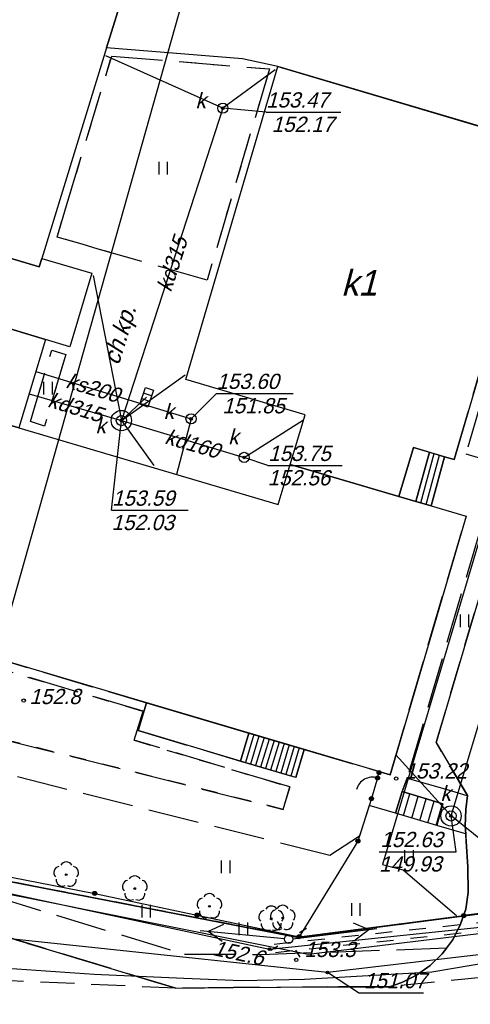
# Model space of a CAD drawing. Extents: x 7538282 to 7539561, y 5782854 to 5783989.
# Tile 21 of 32: x 7539198 to 7539225, y 5783543 to 5783601. Entities that reach past the tile are written whole.
import ezdxf

# ---------------------------------------------------------------- set-up
doc = ezdxf.new("R2010")
doc.units = 0
doc.header["$MEASUREMENT"] = 0
for name, pattern in [('4001', [0]), ('4002', [2, 1, -1]), ('4003', [3, 2, -1]), ('4004', [4, 3, -1])]:
    doc.linetypes.add(name, pattern=pattern)
for name, color, linetype in [('Budynki', 7, 'CONTINUOUS'), ('Drogi', 135, 'CONTINUOUS'), ('Dzialki', 7, 'CONTINUOUS'), ('Elementy_budynkow', 7, 'CONTINUOUS'), ('Linie_napowietrzne', 184, 'CONTINUOUS'), ('ODGIK_1', 7, 'CONTINUOUS'), ('Ogrodzenia', 184, 'CONTINUOUS'), ('Roslinnosc', 104, 'CONTINUOUS'), ('Rzezba', 8, 'CONTINUOUS'), ('Uz_Energia', 1, 'CONTINUOUS'), ('Uz_Kanalizacja', 14, 'CONTINUOUS'), ('Uz_Specjalne', 7, 'CONTINUOUS'), ('Uz_Telekomunikacja', 30, 'CONTINUOUS'), ('Uz_Woda', 5, 'CONTINUOUS'), ('Uzytki', 7, 'CONTINUOUS')]:
    doc.layers.add(name, color=color, linetype=linetype)

# ---------------------------------------------------------------- blocks, each defined once
blk = doc.blocks.new('1281')
at = {"layer": 'Ogrodzenia', "color": 184, "linetype": 'Continuous'}
for radius in [0.24, 0.16, 0.08]:
    blk.add_circle((0, 0), radius, dxfattribs=at)
blk = doc.blocks.new('2284')
at = {"layer": 'Ogrodzenia', "color": 184, "linetype": 'Continuous'}
blk.add_line((0, 0), (0, 1), dxfattribs=at)
blk = doc.blocks.new('1284')
at = {"layer": 'Ogrodzenia', "color": 184, "linetype": 'Continuous'}
blk.add_arc((0, 2), 2, 270, 0, dxfattribs=at)
blk = doc.blocks.new('2283')
at = {"layer": 'Ogrodzenia', "color": 184, "linetype": 'Continuous'}
blk.add_line((0, 0), (0, 1), dxfattribs=at)
blk = doc.blocks.new('1812')
at = {"layer": 'Rzezba', "color": 8, "linetype": 'Continuous'}
blk.add_circle((0, 0), 0.2, dxfattribs=at)
blk = doc.blocks.new('1422')
at = {"layer": 'Roslinnosc', "color": 104, "linetype": 'Continuous'}
blk.add_circle((0, 0), 0.1, dxfattribs=at)
for centre, start, end in [((0, 0.75), 30.19, 149.77), ((-0.71, 0.23), 102.5, 221.75), ((0.71, 0.23), 318.3, 77.49), ((-0.44, -0.61), 174.33, 293.45), ((0.44, -0.61), 246.24, 5.74)]:
    blk.add_arc(centre, 0.75, start, end, dxfattribs=at)
blk = doc.blocks.new('1716')
at = {"layer": 'Uz_Woda', "color": 5, "linetype": 'Continuous'}
for radius in [0.16, 0.08]:
    blk.add_circle((0, 0), radius, dxfattribs=at)
blk = doc.blocks.new('1766')
at = {"layer": 'Uz_Energia', "color": 1, "linetype": 'Continuous'}
for radius in [0.16, 0.08]:
    blk.add_circle((0, 0), radius, dxfattribs=at)
blk = doc.blocks.new('1363')
at = {"layer": 'Linie_napowietrzne', "color": 184, "linetype": 'Continuous'}
for p, q in [((0, 1.5), (0, 2.5)), ((-1.5, 0), (-2.5, 0)), ((1.5, 0), (2.5, 0)), ((0, -1.5), (0, -2.5))]:
    blk.add_line(p, q, dxfattribs=at)
blk = doc.blocks.new('1811')
at = {"layer": 'Rzezba', "color": 8, "linetype": 'Continuous'}
blk.add_circle((0, 0), 0.2, dxfattribs=at)
blk = doc.blocks.new('1728')
at = {"layer": 'Uz_Kanalizacja', "color": 7, "linetype": 'Continuous'}
for p, q in [((-1.05, 0.5), (1.05, 0.5)), ((-1.05, -0.5), (-1.05, 0.5)), ((-0.35, 0.5), (-0.35, -0.5)), ((0.35, 0.5), (0.35, -0.5)), ((1.05, 0.5), (1.05, -0.5)), ((1.05, -0.5), (-1.05, -0.5))]:
    blk.add_line(p, q, dxfattribs=at)
blk = doc.blocks.new('1722')
at = {"layer": 'Uz_Kanalizacja', "color": 14, "linetype": 'Continuous'}
blk.add_circle((0, 0), 0.6, dxfattribs=at)
blk = doc.blocks.new('1361')
at = {"layer": 'Linie_napowietrzne', "color": 184, "linetype": 'Continuous'}
blk.add_circle((0, 0), 0.5, dxfattribs=at)
blk = doc.blocks.new('1047')
at = {"layer": 'Linie_napowietrzne', "color": 1, "linetype": 'Continuous'}
blk.add_line((0, 0.5), (0, 10.5), dxfattribs=at)
blk = doc.blocks.new('1046')
at = {"layer": 'Linie_napowietrzne', "color": 1, "linetype": 'Continuous'}
for p in [(-1, 7.8), (1, 7.8)]:
    blk.add_line(p, (0, 9.53), dxfattribs=at)
blk = doc.blocks.new('1726')
at = {"layer": 'Uz_Kanalizacja', "color": 14, "linetype": 'Continuous'}
for radius in [0.16, 0.08]:
    blk.add_circle((0, 0), radius, dxfattribs=at)
blk = doc.blocks.new('1450')
at = {"layer": 'Roslinnosc', "color": 104, "linetype": 'Continuous'}
for p, q in [((-0.5, -0.75), (-0.5, 0.75)), ((0.5, -0.75), (0.5, 0.75))]:
    blk.add_line(p, q, dxfattribs=at)

msp = doc.modelspace()

# ---------------------------------------------------------------- linework, layer by layer
at = {"layer": 'Budynki', "color": 7, "linetype": '4001'}
for points in [[(7539195.118, 5783625.897, 0), (7539210.24, 5783621.37, 0), (7539210.16, 5783621.1, 0), (7539215.88, 5783619.33, 0), (7539213.104, 5783610.152, 0), (7539215.15, 5783609.56, 0), (7539214.768, 5783608.397, 0), (7539233.47, 5783602.81, 0), (7539231.19, 5783595.12, 0), (7539229.75, 5783595.54, 0), (7539229.128, 5783593.372, 0), (7539213.441, 5783598.026, 0), (7539211.338, 5783598.472, 0), (7539203.32, 5783599.12, 0), (7539199.513, 5783586.699, 0), (7539202.455, 5783585.816, 0), (7539201.152, 5783581.47, 0), (7539199.719, 5783581.899, 0), (7539198.155, 5783576.696, 0)], [(7539207.999, 5783579.555, 0), (7539213.441, 5783598.026, 0), (7539229.27, 5783593.33, 0), (7539223.83, 5783574.82, 0), (7539223.273, 5783574.987, 0), (7539221.43, 5783575.54, 0), (7539220.58, 5783572.64, 0), (7539214.155, 5783574.522, 0), (7539215.036, 5783577.453, 0), (7539207.999, 5783579.555, 0)], [(7539153.89, 5783589.81, 0), (7539187.88, 5783579.75, 0), (7539198.155, 5783576.696, 0), (7539213.445, 5783572.158, 0), (7539214.155, 5783574.522, 0), (7539220.58, 5783572.64, 0), (7539221.575, 5783572.349, 0), (7539222.475, 5783572.085, 0), (7539224.54, 5783571.48, 0), (7539220.05, 5783556.21, 0), (7539149.74, 5783577.02, 0), (7539142.23, 5783579.22, 0), (7539131.9, 5783582.29, 0), (7539135.74, 5783595.17, 0), (7539146.09, 5783592.12, 0), (7539153.89, 5783589.81, 0)]]:
    msp.add_polyline3d(points, dxfattribs=at)
at = {"layer": 'Drogi', "color": 8, "linetype": '4004'}
for p, q in [((7539200.97, 5783589.82, 153.821), (7539203.63, 5783598.64, 153.751)), ((7539203.63, 5783598.64, 153.751), (7539212.94, 5783597.88, 153.551)), ((7539212.94, 5783597.88, 153.551), (7539209.26, 5783585.41, 153.581)), ((7539223.83, 5783574.82), (7539229.27, 5783593.33)), ((7539200.408, 5783587.957), (7539200.97, 5783589.82, 153.821)), ((7539228.85, 5783589.96, 153.271), (7539224.53, 5783575.15, 153.231)), ((7539201.89, 5783587.53, 153.851), (7539200.408, 5783587.957)), ((7539202.84, 5783587.25, 153.851), (7539201.89, 5783587.53, 153.851)), ((7539209.26, 5783585.41, 153.581), (7539202.84, 5783587.25, 153.851)), ((7539198.84, 5783577.06), (7539200.09, 5783581.28, 153.701)), ((7539200.92, 5783581.02, 153.711), (7539199.67, 5783576.8, 153.751)), ((7539200.09, 5783581.28, 153.701), (7539200.92, 5783581.02, 153.711)), ((7539149.74, 5783577.02), (7539205.686, 5783560.461)), ((7539199.67, 5783576.8, 153.751), (7539198.84, 5783577.06)), ((7539205.49, 5783559.96, 153.591), (7539150.732, 5783576.196)), ((7539224.53, 5783575.15, 153.231), (7539226.51, 5783574.57, 153.181)), ((7539226.51, 5783574.57, 153.181), (7539221.061, 5783556.007, 153.144)), ((7539222.475, 5783572.085), (7539223.273, 5783574.987)), ((7539223.273, 5783574.987), (7539223.83, 5783574.82)), ((7539220.05, 5783556.21), (7539224.54, 5783571.48)), ((7539150.77, 5783569.95, 154.751), (7539213.75, 5783554.17, 153.451)), ((7539204.96, 5783558.25, 153.541), (7539205.49, 5783559.96, 153.591)), ((7539205.686, 5783560.461), (7539205.196, 5783558.816)), ((7539205.196, 5783558.816), (7539211.235, 5783557.019)), ((7539214.13, 5783555.49, 153.351), (7539204.96, 5783558.25, 153.541)), ((7539214.493, 5783556.049), (7539214.987, 5783557.709)), ((7539214.987, 5783557.709), (7539220.05, 5783556.21)), ((7539216.49, 5783551.45, 153.261), (7539195.25, 5783556.79, 153.681)), ((7539211.235, 5783557.019), (7539214.493, 5783556.049)), ((7539221.061, 5783556.007, 153.144), (7539220.763, 5783555.225, 153.238)), ((7539220.763, 5783555.225, 153.238), (7539221.061, 5783556.007, 153.144)), ((7539221.061, 5783556.007, 153.144), (7539223.42, 5783555.338, 152.685)), ((7539213.75, 5783554.17, 153.451), (7539214.13, 5783555.49, 153.351)), ((7539223.42, 5783555.338, 152.685), (7539224.59, 5783554.991, 152.522)), ((7539220.763, 5783555.225, 153.238), (7539220.371, 5783553.942, 153.238)), ((7539223.173, 5783554.501, 152.784), (7539220.763, 5783555.225, 153.238)), ((7539224.62, 5783554.98, 152.541), (7539224.52, 5783554.17, 152.491)), ((7539224.59, 5783554.991, 152.522), (7539224.62, 5783554.98, 152.541)), ((7539218.825, 5783554.39), (7539218.247, 5783552.578)), ((7539220.371, 5783553.942, 153.238), (7539218.825, 5783554.39)), ((7539222.806, 5783553.211, 152.786), (7539223.173, 5783554.501, 152.784)), ((7539224.52, 5783554.17, 152.491), (7539224.48, 5783553.17, 152.451)), ((7539224.45, 5783552.743, 152.52), (7539222.806, 5783553.211, 152.786)), ((7539224.48, 5783553.17, 152.451), (7539224.515, 5783552.725)), ((7539218.247, 5783552.578), (7539216.49, 5783551.45, 153.261)), ((7539224.515, 5783552.725), (7539224.45, 5783552.743, 152.52)), ((7539196.551, 5783549.08), (7539207.93, 5783545.62)), ((7539207.42, 5783543.61, 152.782), (7539195.82, 5783547.13)), ((7539207.93, 5783545.62), (7539212.44, 5783545.61)), ((7539212.44, 5783545.61), (7539223.4, 5783545.989)), ((7539223.136, 5783545.649), (7539222.421, 5783544.952)), ((7539223.4, 5783545.989), (7539223.136, 5783545.649)), ((7539222.421, 5783544.952), (7539221.606, 5783544.375)), ((7539221.606, 5783544.375), (7539220.754, 5783543.954)), ((7539216.378, 5783543.683), (7539210.811, 5783543.645)), ((7539220.02, 5783543.7, 152.371), (7539216.378, 5783543.683)), ((7539220.754, 5783543.954), (7539220.02, 5783543.7, 152.371)), ((7539210.811, 5783543.645), (7539207.42, 5783543.61, 152.782))]:
    msp.add_line(p, q, dxfattribs=at)
at = {"layer": 'Drogi', "color": 8, "linetype": '4003'}
for p, q in [((7539222.77, 5783558.11, 152.691), (7539226.76, 5783571.6, 152.961)), ((7539224.62, 5783554.98, 152.541), (7539222.77, 5783558.11, 152.691)), ((7539224.52, 5783554.17, 152.491), (7539224.62, 5783554.98, 152.541)), ((7539224.48, 5783553.17, 152.451), (7539224.52, 5783554.17, 152.491)), ((7539224.515, 5783552.725), (7539224.48, 5783553.17, 152.451)), ((7539224.55, 5783552.27, 152.481), (7539224.515, 5783552.725)), ((7539224.65, 5783550.77, 152.461), (7539224.55, 5783552.27, 152.481)), ((7539224.66, 5783549.27, 152.411), (7539224.65, 5783550.77, 152.461)), ((7539224.52, 5783548.28, 152.381), (7539224.66, 5783549.27, 152.411)), ((7539224.199, 5783547.334), (7539224.391, 5783547.897)), ((7539224.391, 5783547.897), (7539224.52, 5783548.28, 152.381)), ((7539223.734, 5783546.45), (7539224.199, 5783547.334)), ((7539195.82, 5783547.13), (7539207.42, 5783543.61, 152.782)), ((7539223.4, 5783545.989), (7539223.734, 5783546.45)), ((7539222.421, 5783544.952), (7539223.136, 5783545.649)), ((7539223.136, 5783545.649), (7539223.4, 5783545.989)), ((7539234.61, 5783545.17, 152.051), (7539220.02, 5783543.7, 152.371)), ((7539221.606, 5783544.375), (7539222.421, 5783544.952)), ((7539207.42, 5783543.61, 152.782), (7539191.3, 5783544.34, 153.033)), ((7539220.754, 5783543.954), (7539221.606, 5783544.375)), ((7539220.02, 5783543.7, 152.371), (7539220.754, 5783543.954))]:
    msp.add_line(p, q, dxfattribs=at)
at = {"layer": 'Drogi', "color": 8, "linetype": '4001'}
for p, q in [((7539226.76, 5783571.6, 152.961), (7539224.76, 5783564.84, 152.801)), ((7539224.76, 5783564.84, 152.801), (7539222.77, 5783558.11, 152.691)), ((7539222.77, 5783558.11, 152.691), (7539224.62, 5783554.98, 152.541)), ((7539220.85, 5783553.798), (7539221.225, 5783555.086)), ((7539221.329, 5783553.654), (7539221.704, 5783554.942)), ((7539221.808, 5783553.511), (7539222.183, 5783554.799)), ((7539224.62, 5783554.98, 152.541), (7539224.52, 5783554.17, 152.491)), ((7539222.287, 5783553.367), (7539222.661, 5783554.655)), ((7539222.766, 5783553.223), (7539223.14, 5783554.511)), ((7539224.52, 5783554.17, 152.491), (7539224.48, 5783553.17, 152.451)), ((7539224.48, 5783553.17, 152.451), (7539224.55, 5783552.27, 152.481)), ((7539224.55, 5783552.27, 152.481), (7539224.65, 5783550.77, 152.461)), ((7539224.65, 5783550.77, 152.461), (7539224.66, 5783549.27, 152.411)), ((7539224.66, 5783549.27, 152.411), (7539224.52, 5783548.28, 152.381)), ((7539224.52, 5783548.28, 152.381), (7539224.199, 5783547.334)), ((7539224.199, 5783547.334), (7539223.734, 5783546.45)), ((7539195.82, 5783547.13), (7539207.42, 5783543.61, 152.782)), ((7539223.734, 5783546.45), (7539223.136, 5783545.649)), ((7539223.136, 5783545.649), (7539222.421, 5783544.952)), ((7539222.421, 5783544.952), (7539221.606, 5783544.375)), ((7539221.606, 5783544.375), (7539220.754, 5783543.954)), ((7539210.811, 5783543.645), (7539216.378, 5783543.683)), ((7539216.378, 5783543.683), (7539220.02, 5783543.7, 152.371)), ((7539220.754, 5783543.954), (7539220.02, 5783543.7, 152.371)), ((7539207.42, 5783543.61, 152.782), (7539210.811, 5783543.645))]:
    msp.add_line(p, q, dxfattribs=at)
msp.add_polyline3d([(7539220.763, 5783555.225, 0), (7539223.173, 5783554.501, 0), (7539222.806, 5783553.211, 0), (7539220.371, 5783553.942, 0), (7539220.763, 5783555.225, 0)], dxfattribs=at)
at = {"layer": 'Dzialki', "color": 7, "linetype": '4001'}
for p, q in [((7539214.64, 5783546.61), (7539138.94, 5783561.3)), ((7539138.94, 5783561.3), (7539214.64, 5783546.61)), ((7539227.9, 5783548.33), (7539214.64, 5783546.61)), ((7539214.64, 5783546.61), (7539227.9, 5783548.33))]:
    msp.add_line(p, q, dxfattribs=at)
at = {"layer": 'Elementy_budynkow', "color": 7, "linetype": '4001'}
for p, q in [((7539221.877, 5783572.26), (7539222.654, 5783575.173)), ((7539222.184, 5783572.17), (7539222.961, 5783575.081)), ((7539223.07, 5783574.249), (7539223.267, 5783574.989)), ((7539212.023, 5783558.586), (7539211.522, 5783556.934)), ((7539212.32, 5783558.498), (7539211.819, 5783556.845)), ((7539212.618, 5783558.41), (7539212.116, 5783556.757)), ((7539212.915, 5783558.322), (7539212.413, 5783556.668)), ((7539213.212, 5783558.234), (7539212.71, 5783556.58)), ((7539213.509, 5783558.146), (7539213.007, 5783556.491)), ((7539213.807, 5783558.058), (7539213.305, 5783556.403)), ((7539214.104, 5783557.97), (7539213.602, 5783556.314)), ((7539214.401, 5783557.882), (7539213.899, 5783556.226)), ((7539214.698, 5783557.794), (7539214.196, 5783556.137))]:
    msp.add_line(p, q, dxfattribs=at)
for points in [[(7539199.513, 5783586.699, 0), (7539199.358, 5783586.194, 0), (7539186.57, 5783590.02, 0), (7539177.88, 5783592.62, 0), (7539179.62, 5783598.38, 0), (7539175.31, 5783599.67, 0), (7539182.466, 5783623.422, 0), (7539186.778, 5783622.129, 0), (7539188.506, 5783627.876, 0), (7539210.24, 5783621.37, 0), (7539210.16, 5783621.1, 0), (7539203.32, 5783599.12, 0), (7539199.513, 5783586.699, 0)], [(7539203.32, 5783599.12, 0), (7539210.16, 5783621.1, 0), (7539215.88, 5783619.33, 0), (7539213.104, 5783610.152, 0), (7539215.15, 5783609.56, 0), (7539214.768, 5783608.397, 0), (7539233.47, 5783602.81, 0), (7539231.19, 5783595.12, 0), (7539229.75, 5783595.54, 0), (7539229.128, 5783593.372, 0), (7539213.441, 5783598.026, 0), (7539211.338, 5783598.472, 0), (7539203.32, 5783599.12, 0)], [(7539199.358, 5783586.194, 0), (7539199.513, 5783586.699, 0), (7539202.455, 5783585.816, 0), (7539201.152, 5783581.47, 0), (7539199.719, 5783581.899, 0), (7539189.469, 5783584.994, 0), (7539185.455, 5783586.207, 0), (7539186.57, 5783590.02, 0), (7539199.358, 5783586.194, 0)], [(7539189.469, 5783584.994, 0), (7539199.719, 5783581.899, 0), (7539198.155, 5783576.696, 0), (7539187.88, 5783579.75, 0), (7539189.469, 5783584.994, 0)], [(7539221.575, 5783572.349, 0), (7539220.58, 5783572.64, 0), (7539221.43, 5783575.54, 0), (7539222.387, 5783575.253, 0), (7539221.575, 5783572.349, 0)], [(7539221.575, 5783572.349, 0), (7539222.387, 5783575.253, 0), (7539223.273, 5783574.987, 0), (7539222.475, 5783572.085, 0), (7539221.575, 5783572.349, 0)], [(7539205.686, 5783560.461, 0), (7539211.727, 5783558.674, 0), (7539211.235, 5783557.019, 0), (7539205.196, 5783558.816, 0), (7539205.686, 5783560.461, 0)], [(7539211.727, 5783558.674, 0), (7539214.987, 5783557.709, 0), (7539214.493, 5783556.049, 0), (7539211.235, 5783557.019, 0), (7539211.727, 5783558.674, 0)]]:
    msp.add_polyline3d(points, dxfattribs=at)
at = {"layer": 'ODGIK_1', "color": 230, "linetype": '4001'}
msp.add_polyline3d([(7539264.452, 5783802.841, 0), (7539419.329, 5783757.818, 0), (7539329.284, 5783511.997, 0), (7539187.014, 5783528.205, 0), (7539264.452, 5783802.841, 0)], dxfattribs=at)
at = {"layer": 'Ogrodzenia', "color": 184, "linetype": '4001'}
for p, q in [((7539219.311, 5783556.027), (7539219.408, 5783556.342)), ((7539218.955, 5783554.805), (7539218.157, 5783552.296)), ((7539187.67, 5783552.13), (7539202.63, 5783549.21)), ((7539218.157, 5783552.296), (7539214.692, 5783546.652)), ((7539202.63, 5783549.21), (7539214.692, 5783546.652)), ((7539214.692, 5783546.652), (7539224.391, 5783547.897))]:
    msp.add_line(p, q, dxfattribs=at)
at = {"layer": 'Roslinnosc', "color": 104, "linetype": '4002'}
for points in [[(7539209.26, 5783585.41, 153.581), (7539202.84, 5783587.25, 153.851), (7539201.89, 5783587.53, 153.851), (7539200.408, 5783587.957, 0), (7539200.97, 5783589.82, 153.821), (7539203.63, 5783598.64, 153.751), (7539212.94, 5783597.88, 153.551), (7539209.26, 5783585.41, 153.581)], [(7539198.84, 5783577.06, 0), (7539200.09, 5783581.28, 153.701), (7539200.92, 5783581.02, 153.711), (7539199.67, 5783576.8, 153.751), (7539198.84, 5783577.06, 0)], [(7539149.32, 5783571.57, 154.871), (7539150.732, 5783576.196, 0), (7539205.49, 5783559.96, 153.591), (7539204.96, 5783558.25, 153.541), (7539214.13, 5783555.49, 153.351), (7539213.75, 5783554.17, 153.451), (7539150.77, 5783569.95, 154.751), (7539150.17, 5783570.11, 154.791), (7539149.78, 5783570.37, 154.771), (7539149.5, 5783570.86, 154.721), (7539149.32, 5783571.57, 154.871)]]:
    msp.add_polyline3d(points, dxfattribs=at)
at = {"layer": 'Uz_Energia', "color": 1, "linetype": '4001'}
for p, q in [((7539231.35, 5783590.33, 152.461), (7539219.6, 5783550.92, 151.621)), ((7539185.558, 5783551.512), (7539199.558, 5783548.769)), ((7539219.6, 5783550.92, 151.621), (7539220.83, 5783550.59, 151.451)), ((7539220.83, 5783550.59, 151.451), (7539223.98, 5783547.91, 151.601)), ((7539195.84, 5783549.58), (7539212.94, 5783545.92)), ((7539195.84, 5783549.58), (7539212.94, 5783545.92)), ((7539199.558, 5783548.769), (7539215.215, 5783545.626)), ((7539212.94, 5783545.92), (7539226.19, 5783547.31)), ((7539212.94, 5783545.92), (7539226.19, 5783547.31)), ((7539215.215, 5783545.626), (7539225.792, 5783546.908))]:
    msp.add_line(p, q, dxfattribs=at)
at = {"layer": 'Uz_Kanalizacja', "color": 14, "linetype": '4001'}
for p, q in [((7539210.189, 5783595.565, 153.576), (7539203.28, 5783598.66)), ((7539213.28, 5783597.83), (7539210.189, 5783595.565, 153.576)), ((7539223.65, 5783553.78, 152.621), (7539236.342, 5783596.141, 153.482)), ((7539210.189, 5783595.565, 153.576), (7539204.2, 5783577.12, 153.591)), ((7539202.53, 5783585.69), (7539204.2, 5783577.12, 153.591)), ((7539199.16, 5783580.022, 154.086), (7539208.31, 5783577.22, 153.601)), ((7539204.2, 5783577.12, 153.591), (7539207.96, 5783579.83)), ((7539198.76, 5783578.708), (7539204.2, 5783577.12, 153.591)), ((7539205.69, 5783578.5, 153.491), (7539204.2, 5783577.12, 153.591)), ((7539204.2, 5783577.12, 153.591), (7539211.45, 5783574.95, 153.751)), ((7539204.2, 5783577.12, 153.591), (7539206.11, 5783574.47)), ((7539208.31, 5783577.22, 153.601), (7539207.462, 5783573.937)), ((7539211.45, 5783574.95, 153.751), (7539214.949, 5783577.167)), ((7539223.65, 5783553.78, 152.621), (7539220.396, 5783557.387)), ((7539225.685, 5783552.158), (7539223.65, 5783553.78, 152.621))]:
    msp.add_line(p, q, dxfattribs=at)
at = {"layer": 'Uz_Kanalizacja', "color": 14, "linetype": 'Continuous'}
for p, q in [((7539212.745, 5783595.333), (7539210.189, 5783595.565)), ((7539212.745, 5783595.333), (7539217.145, 5783595.331)), ((7539209.81, 5783578.72), (7539208.31, 5783577.22)), ((7539209.81, 5783578.72), (7539214.34, 5783578.718)), ((7539203.623, 5783571.826), (7539204.2, 5783577.12)), ((7539212.835, 5783574.467), (7539211.45, 5783574.95)), ((7539212.835, 5783574.467), (7539217.236, 5783574.465)), ((7539203.623, 5783571.826), (7539208.148, 5783571.824)), ((7539223.962, 5783551.668), (7539223.65, 5783553.78)), ((7539219.412, 5783551.67), (7539223.962, 5783551.668))]:
    msp.add_line(p, q, dxfattribs=at)
for centre, radius in [((7539204.2, 5783577.12), 0.6), ((7539204.2, 5783577.12), 0.3), ((7539223.65, 5783553.78), 0.6), ((7539223.65, 5783553.78), 0.3)]:
    msp.add_circle(centre, radius, dxfattribs=at)
at = {"layer": 'Uz_Specjalne', "color": 7, "linetype": '4002'}
for p, q in [((7539226.15, 5783547.557), (7539212.914, 5783546.169)), ((7539226.23, 5783547.063), (7539212.966, 5783545.671))]:
    msp.add_line(p, q, dxfattribs=at)
at = {"layer": 'Uz_Telekomunikacja', "color": 30, "linetype": '4001'}
for p, q in [((7539222.51, 5783544.585), (7539230.417, 5783545.9)), ((7539222.51, 5783544.585), (7539230.417, 5783545.9)), ((7539196.866, 5783544.84), (7539202.598, 5783544.449)), ((7539196.866, 5783544.84), (7539202.598, 5783544.449)), ((7539202.598, 5783544.449), (7539207.888, 5783544.205)), ((7539202.598, 5783544.449), (7539207.888, 5783544.205)), ((7539215.006, 5783544.154), (7539222.51, 5783544.585)), ((7539215.006, 5783544.154), (7539222.51, 5783544.585)), ((7539207.888, 5783544.205), (7539211.288, 5783544.059)), ((7539207.888, 5783544.205), (7539211.288, 5783544.059)), ((7539211.288, 5783544.059), (7539215.006, 5783544.154)), ((7539211.288, 5783544.059), (7539215.006, 5783544.154))]:
    msp.add_line(p, q, dxfattribs=at)
at = {"layer": 'Uz_Woda', "color": 5, "linetype": '4001'}
for p, q in [((7539216.37, 5783544.54), (7539171.55, 5783549.29)), ((7539234.241, 5783546.643), (7539216.37, 5783544.54))]:
    msp.add_line(p, q, dxfattribs=at)
at = {"layer": 'Uz_Woda', "color": 5, "linetype": 'Continuous'}
for q in [(7539216.37, 5783544.54), (7539222.018, 5783543.342)]:
    msp.add_line((7539218.185, 5783543.344), q, dxfattribs=at)
at = {"layer": 'Uzytki', "color": 184, "linetype": '4002'}
for points in [[(7539246.13, 5783660.12, 0), (7539235.41, 5783598.4, 0), (7539239.8, 5783597.29, 0), (7539227.9, 5783548.33, 0), (7539214.64, 5783546.61, 0), (7539138.94, 5783561.3, 0), (7539129.1, 5783559.07, 0), (7539126.87, 5783558.71, 0), (7539119.29, 5783560.47, 0), (7539114.18, 5783558.12, 0), (7539123.24, 5783588.68, 0), (7539096.02, 5783595.66, 0), (7539087.3, 5783561.6, 0), (7539060.67, 5783567.55, 0), (7539032.45, 5783573.86, 0), (7539025.23, 5783575.47, 0), (7539022.92, 5783576.04, 0), (7539015.37, 5783577.86, 0)], [(7539015.37, 5783577.86, 0), (7539022.92, 5783576.04, 0), (7539025.23, 5783575.47, 0), (7539032.45, 5783573.86, 0), (7539060.67, 5783567.55, 0), (7539087.3, 5783561.6, 0), (7539087.68, 5783561.51, 0), (7539113.63, 5783555.68, 0), (7539114.18, 5783558.12, 0), (7539119.29, 5783560.47, 0), (7539126.87, 5783558.71, 0), (7539129.1, 5783559.07, 0), (7539138.94, 5783561.3, 0), (7539214.64, 5783546.61, 0), (7539227.9, 5783548.33, 0), (7539283.89, 5783555.6, 0), (7539311.21, 5783546.52, 0), (7539320.04, 5783544.82, 0), (7539342.64, 5783535.98, 0), (7539395.78, 5783518.27, 0)]]:
    msp.add_polyline3d(points, dxfattribs=at)

# ---------------------------------------------------------------- block references
at = {"layer": 'Linie_napowietrzne', "color": 184, "xscale": 0.5, "yscale": 0.5, "zscale": 0.5}
for name, rotation in [('1363', 31.99999699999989), ('1361', 359.9900000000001)]:
    msp.add_blockref(name, (7539214.069, 5783546.498), dxfattribs=dict(at, rotation=rotation))
at = {"layer": 'Linie_napowietrzne', "color": 1, "xscale": 0.5, "yscale": 0.5, "zscale": 0.5}
for name, rotation in [('1046', 84.53096199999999), ('1046', 276.892294), ('1047', 84.53096199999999), ('1047', 276.892294)]:
    msp.add_blockref(name, (7539214.069, 5783546.498), dxfattribs=dict(at, rotation=rotation))
at = {"layer": 'Ogrodzenia', "color": 184, "xscale": 0.5, "yscale": 0.5, "zscale": 0.5, "rotation": 163.757802}
msp.add_blockref('1284', (7539219.311, 5783556.027), dxfattribs=at)
at = {"layer": 'Ogrodzenia', "color": 184, "xscale": 0.5}
for name, p, yscale, rotation in [('2284', (7539219.311, 5783556.027), 1.2728, 163.757802), ('2283', (7539229.648, 5783548.594), 5.303005, 97.55251900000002)]:
    msp.add_blockref(name, p, dxfattribs=dict(at, yscale=yscale, rotation=rotation))
at = {"layer": 'Ogrodzenia', "color": 184, "xscale": 0.5, "yscale": 0.5, "zscale": 0.5}
for p in [(7539219.311, 5783556.027), (7539219.408, 5783556.342), (7539218.955, 5783554.805), (7539218.157, 5783552.296), (7539218.157, 5783552.296), (7539202.63, 5783549.21), (7539202.63, 5783549.21), (7539208.661, 5783547.931), (7539224.391, 5783547.897), (7539214.692, 5783546.652), (7539214.692, 5783546.652), (7539214.692, 5783546.652)]:
    msp.add_blockref('1281', p, dxfattribs=at)
at = {"layer": 'Roslinnosc', "color": 104, "xscale": 0.5, "yscale": 0.5, "zscale": 0.5}
for name, p in [('1450', (7539206.674, 5783592.025)), ('1450', (7539206.674, 5783592.025)), ('1450', (7539199.88, 5783579.04)), ('1450', (7539199.88, 5783579.04)), ('1450', (7539224.451, 5783565.305)), ('1450', (7539221.179, 5783551.391)), ('1422', (7539200.946, 5783550.318)), ('1450', (7539210.366, 5783550.784)), ('1422', (7539204.991, 5783549.496)), ('1422', (7539209.397, 5783548.446)), ('1450', (7539205.671, 5783548.151)), ('1422', (7539213.042, 5783547.709)), ('1422', (7539213.721, 5783547.756)), ('1450', (7539218.044, 5783548.256)), ('1450', (7539211.406, 5783547.11))]:
    msp.add_blockref(name, p, dxfattribs=at)
at = {"layer": 'Rzezba', "color": 8, "xscale": 0.5, "yscale": 0.5, "zscale": 0.5}
for name, p in [('1812', (7539198.436, 5783560.592, 152.771)), ('1811', (7539220.415, 5783555.989, 153.222)), ('1812', (7539214.521, 5783545.282, 153.271))]:
    msp.add_blockref(name, p, dxfattribs=at)
at = {"layer": 'Uz_Energia', "color": 1, "xscale": 0.5, "yscale": 0.5, "zscale": 0.5}
msp.add_blockref('1766', (7539212.94, 5783545.92), dxfattribs=at)
at = {"layer": 'Uz_Kanalizacja', "color": 14, "xscale": 0.5, "yscale": 0.5, "zscale": 0.5}
for name, p in [('1722', (7539210.189, 5783595.565, 153.576)), ('1726', (7539210.189, 5783595.565, 153.576)), ('1722', (7539208.31, 5783577.22, 153.601)), ('1726', (7539204.2, 5783577.12, 153.591)), ('1726', (7539208.31, 5783577.22, 153.601)), ('1722', (7539211.45, 5783574.95, 153.751)), ('1726', (7539211.45, 5783574.95, 153.751)), ('1726', (7539223.65, 5783553.78, 152.621))]:
    msp.add_blockref(name, p, dxfattribs=at)
at = {"layer": 'Uz_Kanalizacja', "color": 7, "xscale": 0.5, "yscale": 0.5, "zscale": 0.5, "rotation": 250.673554}
msp.add_blockref('1728', (7539205.69, 5783578.5, 153.491), dxfattribs=at)
at = {"layer": 'Uz_Woda', "color": 5, "xscale": 0.5, "yscale": 0.5, "zscale": 0.5}
msp.add_blockref('1716', (7539216.37, 5783544.54), dxfattribs=at)

# ---------------------------------------------------------------- texts
at = {"layer": 'Budynki', "color": 7, "oblique": 15}
msp.add_text('k1', height=1.5, rotation=359.97, dxfattribs=at).set_placement((7539217.167, 5783584.506))
at = {"layer": 'Drogi', "color": 8, "oblique": 15}
msp.add_text('ch.kp.', height=1, rotation=72.80146, dxfattribs=at).set_placement((7539204.042, 5783580.343))
at = {"layer": 'Rzezba', "color": 8, "oblique": 15}
for s, p in [('152.8', (7539198.776, 5783560.382)), ('153.22', (7539220.915, 5783555.989)), ('153.3', (7539215.001, 5783545.452))]:
    msp.add_text(s, height=0.9, dxfattribs=at).set_placement(p)
at = {"layer": 'Uz_Energia', "color": 1, "oblique": 15}
msp.add_text('152.6', height=0.9, rotation=347.89328, dxfattribs=at).set_placement((7539209.559, 5783545.57))
at = {"layer": 'Uz_Kanalizacja', "color": 14, "oblique": 15}
for s, rotation, p in [('k', 359.97, (7539208.574, 5783595.565)), ('153.47', 359.97, (7539212.745, 5783595.603)), ('152.17', 359.97, (7539213.068, 5783594.163)), ('kd315', 71.99534, (7539207.12, 5783584.659)), ('ks200', 343.34668, (7539200.865, 5783579.082)), ('153.60', 359.97, (7539209.81, 5783578.99)), ('kd315', 343.11459, (7539199.795, 5783577.955)), ('k', 359.97, (7539206.695, 5783577.22)), ('151.85', 359.97, (7539210.16, 5783577.55)), ('k', 359.97, (7539202.675, 5783576.367)), ('kd160', 343.85162, (7539206.701, 5783575.779)), ('k', 359.97, (7539210.501, 5783575.712)), ('153.75', 359.97, (7539212.867, 5783574.737)), ('152.56', 359.97, (7539212.834, 5783573.297)), ('153.59', 359.97, (7539203.652, 5783572.096)), ('152.03', 359.97, (7539203.622, 5783570.656)), ('k', 359.97, (7539223.025, 5783554.665)), ('152.63', 359.97, (7539219.485, 5783551.94)), ('149.93', 359.97, (7539219.411, 5783550.5))]:
    msp.add_text(s, height=0.9, rotation=rotation, dxfattribs=at).set_placement(p)
at = {"layer": 'Uz_Woda', "color": 5, "oblique": 15}
msp.add_text(' 151.07', height=0.9, rotation=359.97, dxfattribs=at).set_placement((7539218.185, 5783543.614))

doc.saveas('drawing.dxf')
